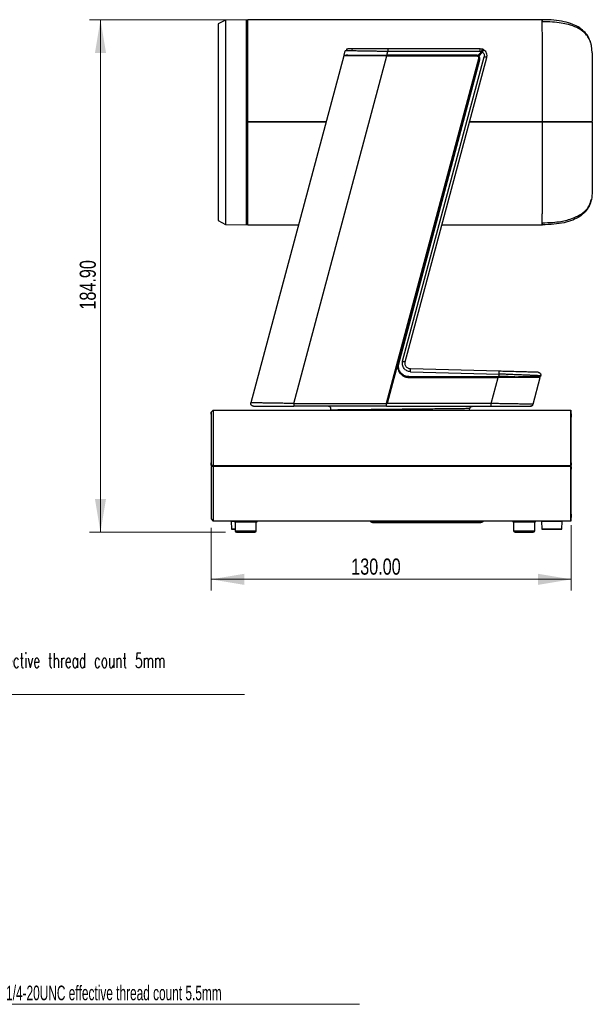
# Model space of a CAD drawing. Header units: millimetres. Extents: x 112 to 760, y 49 to 446.
# Tile 4 of 10: x 318 to 525, y 90 to 446. Entities that reach past the tile are written whole.
import ezdxf

# ---------------------------------------------------------------- set-up
doc = ezdxf.new("R2010")
doc.units = ezdxf.units.MM
doc.styles.add('SLDTEXTSTYLE0', font='TXT', dxfattribs={"width": 0.75})
doc.styles.add('SLDTEXTSTYLE1', font='TXT', dxfattribs={"width": 0.605, "bigfont": 'bigfont'})
doc.styles.add('SLDTEXTSTYLE2', font='TXT', dxfattribs={"width": 0.605})
doc.dimstyles.new('SLDDIMSTYLE0', dxfattribs={"dimtxt": 5.820833, "dimasz": 12, "dimexe": 0, "dimexo": 0.0625, "dimgap": 1.455208, "dimtad": 1, "dimrnd": 1e-09, "dimzin": 4, "dimdsep": 46, "dimtxsty": 'SLDTEXTSTYLE0', "dimsah": 1, "dimcen": 0.09, "dimadec": 0, "dimazin": 1, "dimtfac": 1, "dimtofl": 0, "dimtmove": 0, "dimatfit": 3, "dimfxl": 1, "dimfrac": 2, "dimtolj": 1, "dimtzin": 12, "dimarcsym": 0})

# ---------------------------------------------------------------- blocks, each defined once
blk = doc.blocks.new('_D_1')
at = {"color": 7, "linetype": 'Continuous', "lineweight": 0}
for p, q in [((396.61, 445.72), (343.59, 445.72)), ((347.59, 260.82), (347.59, 445.72)), ((392.71, 260.82), (343.59, 260.82))]:
    blk.add_line(p, q, dxfattribs=at)
at = {"color": 7, "linetype": 'Continuous', "lineweight": 18}
for points in [[(347.59, 445.72), (345.59, 433.72), (349.59, 433.72)], [(347.59, 260.82), (349.59, 272.82), (345.59, 272.82)]]:
    blk.add_solid(points, dxfattribs=at)
at = {"color": 7, "linetype": 'Continuous', "lineweight": 18, "insert": (340.09, 341.1), "char_height": 5.821, "attachment_point": 1, "rotation": 90, "style": 'SLDTEXTSTYLE0'}
blk.add_mtext('184.90', dxfattribs=at)
blk = doc.blocks.new('_D_2')
at = {"color": 7, "linetype": 'Continuous', "lineweight": 0}
for p, q in [((517.51, 263.32), (517.51, 239.78)), ((387.51, 262.32), (387.51, 239.78)), ((387.51, 243.78), (517.51, 243.78))]:
    blk.add_line(p, q, dxfattribs=at)
at = {"color": 7, "linetype": 'Continuous', "lineweight": 18}
for points in [[(387.51, 243.78), (399.51, 241.78), (399.51, 245.78)], [(517.51, 243.78), (505.51, 245.78), (505.51, 241.78)]]:
    blk.add_solid(points, dxfattribs=at)
at = {"color": 7, "linetype": 'Continuous', "lineweight": 18, "insert": (438.09, 251.28), "char_height": 5.821, "attachment_point": 1, "rotation": 0, "style": 'SLDTEXTSTYLE0'}
blk.add_mtext('130.00', dxfattribs=at)
blk = doc.blocks.new('SW_NOTE_0')
at = {"color": 0, "linetype": 'Continuous', "lineweight": 0}
blk.add_line((101.8, 0), (0, 0), dxfattribs=at)
at = {"color": 0, "linetype": 'Continuous', "lineweight": 0, "attachment_point": 1}
for s, insert, char_height, style in [('M3，effective thread count 5mm', (0.43, 14.91), 5.2917, 'SLDTEXTSTYLE1'), ('4pcs', (0.43, 6.85), 5.292, 'SLDTEXTSTYLE2')]:
    blk.add_mtext(s, dxfattribs=dict(at, insert=insert, char_height=char_height, style=style))
blk = doc.blocks.new('SW_NOTE_0_1')
at = {"color": 0, "linetype": 'Continuous', "lineweight": 0}
blk.add_line((128.06, 0), (0, 0), dxfattribs=at)
at = {"color": 0, "linetype": 'Continuous', "lineweight": 0, "insert": (0.45, 6.75), "char_height": 5.2917, "attachment_point": 1, "style": 'SLDTEXTSTYLE2'}
blk.add_mtext('1/4-20UNC effective thread count 5.5mm', dxfattribs=at)

msp = doc.modelspace()

# ---------------------------------------------------------------- linework, layer by layer
at = {"color": 7, "linetype": 'Continuous', "lineweight": 25}
for p, q in [((392.744, 445.589), (390.008, 444.221)), ((390.008, 444.221), (390.008, 373.221)), ((400.308, 445.721), (392.744, 445.589)), ((392.744, 445.589), (392.744, 371.853)), ((400.308, 371.721), (400.308, 445.721)), ((400.338, 444.354), (400.308, 444.354)), ((400.393, 445.421), (400.334, 444.231)), ((400.608, 445.421), (400.393, 445.421)), ((400.393, 445.421), (400.393, 409.027)), ((507.109, 445.721), (400.608, 445.721)), ((400.608, 445.721), (400.608, 409.021)), ((400.308, 441.401), (400.349, 441.401)), ((400.349, 440.978), (400.308, 440.978)), ((400.34, 440.761), (400.349, 440.978)), ((400.34, 440.169), (400.34, 440.761)), ((400.349, 441.401), (400.349, 440.978)), ((400.323, 438.685), (400.308, 439.16)), ((400.347, 438.161), (400.308, 438.161)), ((400.329, 438.635), (400.323, 438.685)), ((400.348, 437.946), (400.348, 429.398)), ((435.492, 432.921), (435.91, 434.48)), ((436.484, 435.048), (436.455, 434.944)), ((436.486, 435.055), (436.484, 435.048)), ((438.622, 435.152), (437.628, 435.151)), ((450.951, 432.921), (451.304, 434.239)), ((484.615, 435.221), (451.304, 435.221)), ((451.304, 435.221), (451.304, 435.15)), ((484.615, 434.239), (451.304, 434.239)), ((485.118, 434.152), (483.814, 432.79)), ((484.109, 432.593), (485.441, 433.983)), ((485.454, 435.076), (484.615, 435.221)), ((525.064, 433.753), (524.79, 436.45)), ((435.412, 432.621), (401.881, 307.48)), ((417.34, 307.221), (450.941, 432.621)), ((435.492, 432.921), (436.217, 432.921)), ((436.138, 432.625), (436.217, 432.921)), ((484.188, 432.021), (450.748, 307.221)), ((450.941, 432.621), (483.271, 432.621)), ((483.246, 432.921), (450.951, 432.921)), ((455.271, 321.574), (484.502, 431.287)), ((456.651, 322.463), (486.089, 432.326)), ((457.591, 322.21), (487.029, 432.074)), ((476.011, 400.494), (484.237, 431.364)), ((400.323, 427.368), (400.329, 427.692)), ((400.34, 426.31), (400.34, 421.379)), ((400.308, 421.445), (400.349, 421.445)), ((400.308, 420.506), (400.349, 420.506)), ((400.34, 419.9), (400.349, 420.506)), ((400.349, 421.445), (400.349, 420.506)), ((400.338, 408.721), (400.339, 409.724)), ((400.393, 408.721), (400.338, 408.721)), ((400.34, 409.724), (400.34, 409.021)), ((400.34, 409.021), (400.393, 409.027)), ((400.344, 407.821), (400.345, 408.721)), ((400.393, 408.721), (400.345, 408.721)), ((400.393, 409.027), (400.393, 408.721)), ((400.393, 409.027), (400.608, 409.025)), ((400.393, 408.721), (400.393, 372.021)), ((400.608, 408.721), (400.393, 408.721)), ((400.608, 409.021), (429.088, 409.021)), ((400.608, 408.721), (400.608, 371.721)), ((429.008, 408.721), (400.608, 408.721)), ((507.108, 408.721), (480.772, 408.721)), ((480.852, 409.021), (507.108, 409.021)), ((507.108, 408.721), (507.108, 409.021)), ((507.358, 409.021), (507.358, 408.721)), ((507.858, 408.721), (507.858, 409.021)), ((509.358, 409.021), (509.358, 408.721)), ((509.858, 408.721), (509.858, 409.021)), ((519.858, 408.721), (519.858, 409.021)), ((520.708, 408.721), (520.708, 409.021)), ((521.108, 409.021), (521.108, 408.721)), ((524.808, 409.021), (524.808, 408.721)), ((400.308, 407.921), (400.344, 407.921)), ((400.339, 407.821), (400.308, 407.821)), ((400.339, 407.821), (400.339, 397.594)), ((400.344, 407.821), (400.339, 407.821)), ((476.925, 404.445), (476.925, 404.221)), ((476.011, 400.494), (451.017, 307.214)), ((476.011, 400.494), (455.001, 321.651)), ((400.308, 396.939), (400.349, 396.939)), ((400.308, 396), (400.349, 396)), ((400.349, 396.939), (400.339, 397.594)), ((400.339, 396.071), (400.339, 391.141)), ((400.349, 396.939), (400.349, 396)), ((400.339, 391.141), (400.308, 391.141)), ((400.329, 389.75), (400.323, 390.074)), ((400.348, 388.044), (400.348, 379.496)), ((400.308, 379.281), (400.344, 379.281)), ((400.339, 376.701), (400.308, 376.701)), ((400.323, 378.758), (400.329, 378.807)), ((400.339, 376.701), (400.339, 377.292)), ((400.349, 376.467), (400.339, 376.701)), ((390.008, 373.221), (392.744, 371.853)), ((400.308, 376.467), (400.349, 376.467)), ((400.308, 376.045), (400.349, 376.045)), ((400.308, 373.106), (400.339, 373.106)), ((400.339, 376.045), (400.339, 373.106)), ((400.339, 373.106), (400.393, 372.021)), ((400.349, 376.467), (400.349, 376.045)), ((392.744, 371.853), (400.308, 371.721)), ((400.393, 372.021), (400.608, 372.021)), ((400.608, 371.721), (419.094, 371.721)), ((470.858, 371.721), (507.11, 371.721)), ((455.146, 320.621), (455.271, 321.574)), ((458.846, 316.921), (491.252, 316.921)), ((458.867, 316.621), (491.172, 316.621)), ((459.47, 318.687), (491.501, 317.848)), ((491.501, 318.855), (459.471, 319.694)), ((488.651, 307.214), (491.172, 316.621)), ((491.501, 317.848), (491.252, 316.921)), ((503.706, 306.962), (506.294, 316.621)), ((505.65, 316.921), (505.569, 316.618)), ((506.457, 317.229), (506.375, 316.921)), ((417.34, 307.221), (450.748, 307.221)), ((450.87, 306.221), (417.34, 306.221)), ((427.708, 306.221), (427.706, 306.219)), ((438.311, 306.219), (438.308, 306.221)), ((450.87, 306.221), (488.626, 306.221)), ((488.651, 307.214), (451.017, 307.214)), ((488.208, 306.221), (488.206, 306.219)), ((488.626, 306.221), (488.635, 306.292)), ((387.508, 303.321), (387.543, 304.057)), ((387.543, 304.057), (388.308, 304.821)), ((387.543, 304.057), (387.543, 284.821)), ((388.308, 304.821), (388.308, 284.821)), ((388.308, 304.821), (517.408, 304.821)), ((430.716, 304.821), (430.755, 304.979)), ((480.76, 304.821), (480.953, 305.497)), ((517.408, 304.821), (517.508, 302.321)), ((517.508, 285.816), (517.508, 302.321)), ((387.512, 284.821), (387.508, 285.816)), ((387.512, 284.821), (387.508, 285.816)), ((387.511, 284.521), (387.508, 283.528)), ((387.511, 284.521), (387.508, 283.528)), ((387.511, 284.521), (387.543, 284.521)), ((387.512, 284.821), (387.543, 284.821)), ((388.308, 284.821), (387.543, 284.821)), ((387.543, 284.521), (387.543, 265.586)), ((387.708, 284.821), (387.703, 284.521)), ((388.308, 284.821), (517.408, 284.821)), ((388.308, 284.521), (388.308, 264.821)), ((517.408, 284.521), (388.308, 284.521)), ((388.391, 284.821), (388.389, 284.521)), ((517.228, 284.821), (517.233, 284.521)), ((517.408, 284.821), (517.505, 284.821)), ((517.408, 264.821), (517.408, 284.521)), ((517.506, 284.521), (517.408, 284.521)), ((517.508, 285.816), (517.505, 284.821)), ((517.505, 284.821), (517.508, 285.816)), ((517.506, 284.521), (517.508, 283.529)), ((517.508, 283.529), (517.506, 284.521)), ((387.508, 283.528), (387.508, 266.321)), ((517.508, 267.321), (517.508, 283.529)), ((517.508, 267.321), (517.408, 264.821)), ((387.508, 266.321), (387.543, 265.586)), ((387.543, 265.586), (388.308, 264.821)), ((517.408, 264.821), (388.308, 264.821)), ((394.765, 264.628), (394.856, 262.014)), ((395.908, 264.821), (395.908, 264.571)), ((395.908, 264.571), (404.108, 264.571)), ((396.208, 264.571), (396.208, 261.321)), ((403.808, 261.321), (403.808, 264.571)), ((404.108, 264.571), (404.108, 264.821)), ((450.358, 264.571), (445.153, 264.571)), ((450.358, 264.571), (450.358, 264.821)), ((480.358, 264.571), (450.358, 264.571)), ((450.358, 264.571), (450.358, 264.321)), ((450.358, 264.321), (480.358, 264.321)), ((453.008, 264.321), (453.008, 264.318)), ((462.008, 264.318), (462.008, 264.321)), ((480.358, 264.571), (480.358, 264.821)), ((485.563, 264.571), (480.358, 264.571)), ((480.358, 264.571), (480.358, 264.321)), ((496.408, 264.821), (496.408, 264.571)), ((496.408, 264.571), (504.608, 264.571)), ((496.708, 264.571), (496.708, 261.321)), ((504.308, 261.321), (504.308, 264.571)), ((504.608, 264.571), (504.608, 264.821)), ((506.765, 264.628), (506.856, 262.014)), ((514.16, 262.014), (514.251, 264.628))]:
    msp.add_line(p, q, dxfattribs=at)
at = {"color": 1, "linetype": 'Continuous', "lineweight": 25}
for p, q in [((451.022, 432.921), (450.941, 432.621)), ((507.608, 409.021), (507.608, 408.721)), ((509.608, 409.021), (509.608, 408.721)), ((395.908, 264.628), (394.765, 264.628)), ((510.868, 264.628), (506.765, 264.628)), ((514.251, 264.628), (510.868, 264.628)), ((394.856, 262.014), (396.208, 262.014)), ((396.208, 261.321), (403.808, 261.321)), ((496.708, 261.321), (504.308, 261.321)), ((506.856, 262.014), (510.508, 262.014)), ((510.508, 262.014), (514.16, 262.014))]:
    msp.add_line(p, q, dxfattribs=at)
at = {"color": 7, "linetype": 'Continuous', "lineweight": 25, "flags": 128}
for points in [[(387.508, 303.321), (387.508, 303.146), (387.508, 302.622), (387.508, 301.76), (387.508, 300.577), (387.508, 299.095), (387.508, 297.341), (387.508, 295.35), (387.508, 293.159), (387.508, 290.809), (387.508, 288.346), (387.508, 285.816)], [(517.408, 284.821), (517.408, 287.432), (517.408, 289.998), (517.408, 292.475), (517.408, 294.821), (517.408, 296.996), (517.408, 298.963), (517.408, 300.688), (517.408, 302.142), (517.408, 303.299), (517.408, 304.14), (517.408, 304.65), (517.408, 304.821)]]:
    msp.add_lwpolyline(points, dxfattribs=at)
at = {"color": 7, "linetype": 'Continuous', "lineweight": 25}
for centre, radius, start, end in [((483.271, 431.621), 1, 23.54873, 90), ((394.565, 264.621), 0.2, 1.99979, 90), ((444.492, 263.821), 1, 48.59038, 90), ((445.815, 265.321), 1, 228.59038, 270.00014), ((484.901, 265.321), 1, 270, 311.40947), ((486.224, 263.821), 1, 90, 131.40978), ((506.565, 264.621), 0.2, 1.99979, 90), ((514.451, 264.621), 0.2, 90, 178.00021), ((395.056, 262.021), 0.2, 182.0002, 270), ((396.708, 261.321), 0.5, 180, 270), ((403.308, 261.321), 0.5, 270, 0), ((497.208, 261.321), 0.5, 180, 270), ((503.808, 261.321), 0.5, 270, 0), ((507.056, 262.021), 0.2, 182.0002, 270), ((513.96, 262.021), 0.2, 270, 357.9998)]:
    msp.add_arc(centre, radius, start, end, dxfattribs=at)
for points, knots in [([(400.34, 444.231), (400.34, 444.254), (400.34, 444.326), (400.34, 443.449), (400.34, 442.06), (400.34, 441.401)], [0, 0, 0, 0, 0.1997135, 0.6197742, 1, 1, 1, 1]), ([(524.801, 436.45), (524.716, 436.81), (524.54, 437.555), (523.994, 438.856), (523.077, 440.255), (521.601, 441.687), (519.381, 443.028), (516.705, 443.972), (513.719, 444.59), (510.486, 444.956), (508.131, 444.989), (506.849, 445.007)], [0, 0, 0, 0, 0.0741374, 0.1532848, 0.2391077, 0.3350078, 0.447557, 0.5869205, 0.7011493, 0.8373319, 1, 1, 1, 1]), ([(507.065, 444.937), (507.065, 445.123), (507.065, 445.631), (507.064, 445.686), (507.064, 445.721)], [0, 0, 0, 0, 0.368063, 1, 1, 1, 1]), ([(524.119, 438.451), (524.06, 438.632), (523.745, 439.605), (522.555, 441.137), (520.549, 442.87), (517.935, 444.171), (514.797, 445.083), (511.11, 445.633), (508.471, 445.691), (507.064, 445.721)], [0, 0, 0, 0, 0.0290203, 0.1559065, 0.2877644, 0.4327799, 0.5971852, 0.7852951, 1, 1, 1, 1]), ([(507.064, 445.721), (507.064, 445.686), (507.065, 445.631), (507.065, 445.123), (507.065, 444.936)], [0, 0, 0, 0, 0.63166543, 1, 1, 1, 1]), ([(400.34, 440.169), (400.336, 440.041), (400.325, 439.705), (400.315, 439.369), (400.308, 439.16)], [0, 0, 0, 0, 0.3806992, 1, 1, 1, 1]), ([(400.329, 438.635), (400.337, 438.528), (400.347, 438.381), (400.348, 438.04), (400.348, 437.946)], [0, 0, 0, 0, 0.7254641, 1, 1, 1, 1]), ([(436.21, 434.479), (436.205, 434.479), (435.917, 434.483), (435.914, 434.481), (435.91, 434.48)], [0, 0, 0, 0, 0.0172846, 1, 1, 1, 1]), ([(436.472, 434.935), (436.427, 434.884), (436.336, 434.783), (436.249, 434.624), (436.221, 434.519), (436.21, 434.479)], [0, 0, 0, 0, 0.3875175, 0.7667335, 1, 1, 1, 1]), ([(436.51, 435.145), (436.525, 435.153), (436.635, 435.214), (436.764, 435.218), (436.876, 435.221)], [0, 0, 0, 0, 0.1332844, 1, 1, 1, 1]), ([(438.956, 435.221), (438.459, 435.221), (437.409, 435.221), (437.026, 435.221), (436.824, 435.221)], [0, 0, 0, 0, 0.4731019, 1, 1, 1, 1]), ([(438.722, 434.935), (438.311, 435.021), (437.501, 435.191), (437.274, 435.211), (437.161, 435.221)], [0, 0, 0, 0, 0.5066045, 1, 1, 1, 1]), ([(451.304, 435.153), (450.048, 435.153), (447.415, 435.153), (444.259, 435.153), (441.868, 435.152), (440.207, 435.152), (439.1, 435.152), (438.678, 435.152), (438.622, 435.152)], [0, 0, 0, 0, 0.2490564, 0.5216441, 0.6671941, 0.8186962, 0.9761617, 1, 1, 1, 1]), ([(451.304, 435.221), (449.925, 435.221), (447.172, 435.221), (443.64, 435.221), (440.839, 435.221), (439.579, 435.221), (438.956, 435.221)], [0, 0, 0, 0, 0.2819551, 0.5624201, 0.7835777, 1, 1, 1, 1]), ([(484.615, 434.239), (484.711, 434.234), (484.882, 434.226), (485.046, 434.174), (485.118, 434.152)], [0, 0, 0, 0, 0.5599703, 1, 1, 1, 1]), ([(485.118, 434.152), (485.16, 434.269), (485.224, 434.449), (485.302, 434.664), (485.355, 434.812), (485.399, 434.931), (485.441, 435.045), (485.449, 435.064), (485.454, 435.076)], [0, 0, 0, 0, 0.2396832, 0.3685063, 0.5000007, 0.631495, 0.7603178, 1, 1, 1, 1]), ([(485.118, 434.152), (485.181, 434.124), (485.292, 434.076), (485.396, 434.011), (485.441, 433.983)], [0, 0, 0, 0, 0.5588309, 1, 1, 1, 1]), ([(485.95, 434.835), (485.861, 434.887), (485.702, 434.981), (485.53, 435.047), (485.454, 435.076)], [0, 0, 0, 0, 0.5599628, 1, 1, 1, 1]), ([(487.029, 432.074), (487.074, 432.328), (487.165, 432.851), (486.991, 433.597), (486.61, 434.313), (486.192, 434.644), (485.95, 434.835)], [0, 0, 0, 0, 0.2424155, 0.5000283, 0.7109928, 1, 1, 1, 1]), ([(525.064, 433.753), (525.065, 433.66), (525.065, 433.476), (525.067, 432.012), (525.071, 429.727), (525.077, 426.637), (525.083, 422.868), (525.091, 418.567), (525.099, 413.892), (525.105, 410.645), (525.108, 409.021)], [0, 0, 0, 0, 0.12501932, 0.2500288, 0.37503809, 0.50004202, 0.62504204, 0.75003498, 0.87501627, 1, 1, 1, 1]), ([(435.492, 432.921), (435.489, 432.908), (435.483, 432.889), (435.451, 432.771), (435.412, 432.619), (435.356, 432.414), (435.29, 432.169), (435.251, 432.02), (435.229, 431.939)], [0, 0, 0, 0, 0.2324723, 0.3566074, 0.4859735, 0.7070779, 0.8405416, 1, 1, 1, 1]), ([(450.941, 432.621), (449.691, 432.624), (447.354, 432.63), (444.679, 432.638), (442.903, 432.634), (441.792, 432.629), (440.841, 432.623), (439.497, 432.619), (437.921, 432.625), (436.472, 432.627), (435.576, 432.624), (435.466, 432.622), (435.412, 432.621)], [0, 0, 0, 0, 0.1563234, 0.2921306, 0.3524016, 0.4075297, 0.4575207, 0.5023822, 0.6329724, 0.7592602, 0.8815068, 1, 1, 1, 1]), ([(435.492, 432.921), (435.547, 432.922), (435.658, 432.923), (436.558, 432.926), (437.752, 432.924), (438.989, 432.921), (440.307, 432.921), (442.117, 432.922), (444.562, 432.922), (447.523, 432.926), (449.733, 432.923), (450.951, 432.921)], [0, 0, 0, 0, 0.1197512, 0.2424041, 0.3682616, 0.4325653, 0.4977756, 0.6095585, 0.722664, 0.8470025, 1, 1, 1, 1]), ([(436.875, 432.925), (436.73, 432.924), (436.292, 432.923), (436.247, 432.922), (436.217, 432.921)], [0, 0, 0, 0, 0.3317913, 1, 1, 1, 1]), ([(484.109, 432.593), (484.058, 432.635), (483.966, 432.711), (483.86, 432.766), (483.814, 432.79)], [0, 0, 0, 0, 0.5597602, 1, 1, 1, 1]), ([(484.502, 431.287), (484.524, 431.408), (484.566, 431.645), (484.505, 431.991), (484.365, 432.322), (484.2, 432.497), (484.109, 432.593)], [0, 0, 0, 0, 0.25769555, 0.50001016, 0.72579485, 1, 1, 1, 1]), ([(400.348, 429.398), (400.346, 429.007), (400.344, 428.468), (400.332, 427.859), (400.329, 427.692)], [0, 0, 0, 0, 0.7254633, 1, 1, 1, 1]), ([(400.34, 419.9), (400.34, 418.254), (400.34, 414.928), (400.34, 411.471), (400.34, 409.724)], [0, 0, 0, 0, 0.4946906, 1, 1, 1, 1]), ([(507.108, 409.021), (508.698, 409.021), (511.872, 409.021), (515.788, 409.021), (518.756, 409.021), (521.096, 409.021), (523.314, 409.021), (524.562, 409.021), (525.044, 409.021), (525.086, 409.021), (525.108, 409.021)], [0, 0, 0, 0, 0.19463484, 0.38860432, 0.48450548, 0.58018367, 0.71421185, 0.84864805, 0.92426843, 1, 1, 1, 1]), ([(525.108, 408.721), (525.083, 408.721), (525.032, 408.721), (524.481, 408.721), (523.16, 408.721), (520.959, 408.721), (518.626, 408.721), (515.662, 408.721), (511.792, 408.721), (508.671, 408.721), (507.108, 408.721)], [0, 0, 0, 0, 0.0827063, 0.1652521, 0.2950819, 0.4248597, 0.52132, 0.6180039, 0.8086986, 1, 1, 1, 1]), ([(525.108, 408.721), (525.105, 407.084), (525.1, 403.81), (525.091, 399.083), (525.084, 394.73), (525.077, 390.91), (525.072, 387.776), (525.067, 385.458), (525.065, 383.971), (525.065, 383.784), (525.064, 383.69)], [0, 0, 0, 0, 0.1249837, 0.2499647, 0.3749575, 0.4999575, 0.6249614, 0.7499708, 0.8749803, 1, 1, 1, 1]), ([(476.757, 403.819), (476.782, 403.847), (476.832, 403.902), (476.884, 404.002), (476.918, 404.109), (476.923, 404.184), (476.925, 404.221)], [0, 0, 0, 0, 0.2500011, 0.5000015, 0.7500011, 1, 1, 1, 1]), ([(400.329, 389.75), (400.337, 389.31), (400.347, 388.703), (400.348, 388.186), (400.348, 388.044)], [0, 0, 0, 0, 0.72546398, 1, 1, 1, 1]), ([(525.064, 383.69), (525.015, 382.747), (524.921, 380.945), (524.044, 378.426), (522.588, 376.293), (520.538, 374.576), (517.938, 373.27), (514.796, 372.36), (511.111, 371.81), (508.471, 371.752), (507.064, 371.721)], [0, 0, 0, 0, 0.1152255, 0.22043, 0.3223031, 0.4281677, 0.5445963, 0.6765923, 0.82762, 1, 1, 1, 1]), ([(507.065, 372.444), (508.324, 372.468), (510.566, 372.51), (513.547, 372.875), (516.047, 373.405), (518.044, 374.051), (519.837, 374.907), (521.366, 375.744), (522.807, 376.886), (524.112, 378.562), (524.559, 380.143), (524.805, 381.009)], [0, 0, 0, 0, 0.1588963, 0.2829471, 0.3788655, 0.4811505, 0.5489106, 0.6265966, 0.7263518, 0.8500635, 1, 1, 1, 1]), ([(400.348, 379.496), (400.346, 379.267), (400.344, 378.951), (400.332, 378.838), (400.329, 378.807)], [0, 0, 0, 0, 0.7254633, 1, 1, 1, 1]), ([(507.064, 371.721), (507.064, 371.757), (507.065, 371.813), (507.065, 372.326), (507.065, 372.515)], [0, 0, 0, 0, 0.6309238, 1, 1, 1, 1]), ([(507.065, 372.515), (507.065, 372.326), (507.065, 371.813), (507.064, 371.757), (507.064, 371.721)], [0, 0, 0, 0, 0.36904912, 1, 1, 1, 1]), ([(455.001, 321.651), (454.945, 321.368), (454.829, 320.792), (454.901, 319.887), (455.172, 318.99), (455.564, 318.329), (456.013, 317.799), (456.565, 317.309), (457.533, 316.76), (458.383, 316.671), (458.867, 316.621)], [0, 0, 0, 0, 0.1178933, 0.2405708, 0.3680336, 0.5002825, 0.552315, 0.6530951, 0.8024224, 1, 1, 1, 1]), ([(458.846, 316.921), (458.362, 316.977), (457.394, 317.088), (456.172, 317.936), (455.491, 318.944), (455.191, 319.871), (455.161, 320.369), (455.146, 320.621)], [0, 0, 0, 0, 0.2496848, 0.4993697, 0.7422361, 0.8693939, 1, 1, 1, 1]), ([(459.47, 318.687), (459.244, 318.707), (458.793, 318.748), (458.158, 319.003), (457.592, 319.378), (457.125, 319.874), (456.781, 320.463), (456.581, 321.113), (456.516, 321.795), (456.606, 322.24), (456.651, 322.462)], [0, 0, 0, 0, 0.1251761, 0.2499941, 0.374999, 0.4997747, 0.624578, 0.7496723, 0.8746739, 1, 1, 1, 1]), ([(459.471, 319.694), (459.321, 319.707), (459.02, 319.735), (458.585, 319.907), (458.209, 320.162), (457.896, 320.502), (457.669, 320.896), (457.537, 321.34), (457.51, 321.785), (457.555, 322.073), (457.591, 322.21), (457.591, 322.21)], [0, 0, 0, 0, 0.12502412, 0.25004603, 0.38498161, 0.50006536, 0.63197096, 0.75926021, 0.88193788, 0.99999561, 1, 1, 1, 1]), ([(506.294, 316.621), (506.242, 316.62), (506.135, 316.619), (505.267, 316.616), (504.187, 316.618), (503.209, 316.62), (502.554, 316.621), (501.557, 316.622), (500.011, 316.613), (497.657, 316.605), (494.654, 316.613), (492.382, 316.619), (491.172, 316.621)], [0, 0, 0, 0, 0.1186981, 0.2410294, 0.367274, 0.4103355, 0.4538706, 0.4978879, 0.5946957, 0.7106361, 0.8457358, 1, 1, 1, 1]), ([(494.725, 316.913), (494.704, 316.913), (493.6, 316.915), (492.405, 316.918), (491.233, 316.921)], [0, 0, 0, 0, 0.0190706, 1, 1, 1, 1]), ([(491.252, 316.921), (492.463, 316.919), (494.733, 316.913), (497.326, 316.906), (499.059, 316.909), (500.152, 316.914), (501.095, 316.919), (502.412, 316.923), (503.945, 316.918), (505.347, 316.916), (506.216, 316.919), (506.322, 316.92), (506.375, 316.921)], [0, 0, 0, 0, 0.1542458, 0.2893415, 0.3497701, 0.4054018, 0.4562427, 0.5023009, 0.6327034, 0.7589465, 0.8812852, 1, 1, 1, 1]), ([(505.518, 318.488), (505.464, 318.489), (505.358, 318.492), (504.509, 318.514), (503.198, 318.549), (501.43, 318.595), (499.293, 318.651), (496.865, 318.714), (494.239, 318.783), (492.414, 318.831), (491.501, 318.855)], [0, 0, 0, 0, 0.1249417, 0.2498487, 0.3747945, 0.4997703, 0.6247817, 0.7498245, 0.8748838, 1, 1, 1, 1]), ([(506.457, 317.229), (506.403, 317.231), (506.295, 317.236), (505.522, 317.268), (504.542, 317.308), (503.477, 317.352), (502.22, 317.405), (500.782, 317.464), (499.167, 317.531), (497.393, 317.605), (495.552, 317.681), (493.601, 317.761), (492.242, 317.817), (491.501, 317.848)], [0, 0, 0, 0, 0.12196728, 0.24589539, 0.32559357, 0.40783822, 0.49267453, 0.57097114, 0.65472392, 0.74395252, 0.82579584, 0.90491598, 1, 1, 1, 1]), ([(417.34, 307.221), (416.512, 307.236), (415.005, 307.262), (413.016, 307.296), (411.359, 307.321), (409.914, 307.346), (408.576, 307.369), (407.386, 307.388), (406.163, 307.408), (404.958, 307.429), (403.848, 307.447), (402.838, 307.464), (402.047, 307.478), (401.936, 307.479), (401.881, 307.48)], [0, 0, 0, 0, 0.1038662, 0.1889258, 0.2551645, 0.3236111, 0.3887369, 0.4505516, 0.5090665, 0.594629, 0.6773807, 0.7573799, 0.8796916, 1, 1, 1, 1]), ([(402.847, 306.221), (402.917, 306.221), (403.057, 306.221), (404.169, 306.221), (405.868, 306.221), (408.159, 306.221), (410.929, 306.221), (414.056, 306.221), (416.245, 306.221), (417.34, 306.221)], [0, 0, 0, 0, 0.1399145, 0.2798044, 0.4197522, 0.5597535, 0.7064524, 0.8531899, 1, 1, 1, 1]), ([(430.755, 304.979), (430.768, 305.047), (430.794, 305.188), (430.775, 305.411), (430.706, 305.635), (430.581, 305.843), (430.41, 306.015), (430.208, 306.136), (429.997, 306.209), (429.854, 306.217), (429.785, 306.221)], [0, 0, 0, 0, 0.1136503, 0.2364987, 0.3663472, 0.5000014, 0.6336554, 0.7635033, 0.8863508, 1, 1, 1, 1]), ([(450.748, 307.221), (450.773, 307.213), (450.818, 307.198), (450.863, 307.183), (450.882, 307.176)], [0, 0, 0, 0, 0.5600597, 1, 1, 1, 1]), ([(450.87, 306.221), (450.871, 306.228), (450.873, 306.241), (450.876, 306.341), (450.879, 306.514), (450.882, 306.803), (450.882, 307.056), (450.882, 307.176)], [0, 0, 0, 0, 0.1804595, 0.3242233, 0.5008566, 0.7610831, 1, 1, 1, 1]), ([(450.882, 307.176), (450.908, 307.184), (450.952, 307.196), (450.997, 307.209), (451.017, 307.214)], [0, 0, 0, 0, 0.5599368, 1, 1, 1, 1]), ([(480.953, 305.497), (480.988, 305.589), (481.062, 305.781), (481.283, 306.018), (481.577, 306.188), (481.802, 306.21), (481.915, 306.221)], [0, 0, 0, 0, 0.2272276, 0.4773676, 0.7397166, 1, 1, 1, 1]), ([(488.5, 306.29), (489.135, 306.29), (490.493, 306.29), (492.622, 306.29), (494.906, 306.29), (497.255, 306.29), (499.445, 306.29), (500.936, 306.29), (501.409, 306.29), (501.484, 306.29)], [0, 0, 0, 0, 0.1189462, 0.2545113, 0.4065822, 0.5752376, 0.7604577, 0.9622328, 1, 1, 1, 1]), ([(488.626, 306.221), (489.993, 306.221), (492.726, 306.221), (496.479, 306.221), (499.381, 306.221), (501.339, 306.221), (502.517, 306.221), (502.666, 306.221), (502.74, 306.221)], [0, 0, 0, 0, 0.1867692, 0.3734191, 0.5599808, 0.7066899, 0.8533339, 1, 1, 1, 1]), ([(503.706, 306.962), (503.652, 306.963), (503.542, 306.964), (502.671, 306.98), (501.31, 307.002), (499.488, 307.033), (497.211, 307.07), (495.129, 307.107), (493.362, 307.135), (492.016, 307.156), (490.421, 307.184), (489.266, 307.204), (488.651, 307.214)], [0, 0, 0, 0, 0.121526, 0.2449818, 0.3650201, 0.4909532, 0.6105451, 0.7424795, 0.7927147, 0.8523807, 0.9214766, 1, 1, 1, 1]), ([(501.484, 306.29), (501.908, 306.29), (502.882, 306.29), (503.025, 306.29), (503.106, 306.29)], [0, 0, 0, 0, 0.4345819, 1, 1, 1, 1]), ([(430.755, 304.979), (430.85, 304.981), (431.042, 304.983), (432.321, 304.995), (433.738, 305.011), (435.453, 305.029), (438.124, 305.056), (441.996, 305.096), (445.576, 305.133), (448.63, 305.165), (450.862, 305.188), (453.302, 305.214), (455.697, 305.238), (458.014, 305.261), (459.966, 305.282), (461.777, 305.3), (463.561, 305.318), (465.789, 305.342), (468.303, 305.367), (471.032, 305.395), (473.303, 305.419), (475.152, 305.437), (476.651, 305.453), (477.939, 305.466), (479.026, 305.477), (479.878, 305.486), (480.724, 305.494), (480.862, 305.496), (480.953, 305.497)], [0, 0, 0, 0, 0.0618999, 0.1247797, 0.1548376, 0.1856797, 0.2497029, 0.3121682, 0.3746574, 0.4042435, 0.4372328, 0.4635506, 0.4998157, 0.5301067, 0.5533942, 0.5760522, 0.6016507, 0.6249972, 0.6676139, 0.7090163, 0.7500757, 0.7818369, 0.8126022, 0.8441852, 0.8751081, 0.9067329, 0.9380894, 1, 1, 1, 1]), ([(517.314, 284.521), (517.313, 284.546), (517.312, 284.596), (517.31, 284.696), (517.309, 284.771), (517.308, 284.821)], [0, 0, 0, 0, 0.2470737, 0.496124, 1, 1, 1, 1]), ([(395.056, 261.821), (395.101, 261.821), (395.172, 261.821), (395.608, 261.821), (395.928, 261.821), (396.16, 261.821), (396.208, 261.821)], [0, 0, 0, 0, 0.4486636, 0.69287, 0.9368905, 1, 1, 1, 1]), ([(396.708, 260.821), (396.752, 260.821), (396.821, 260.821), (397.232, 260.821), (397.658, 260.821), (398.183, 260.821), (398.952, 260.821), (400.008, 260.821), (401.064, 260.821), (401.833, 260.821), (402.358, 260.821), (402.784, 260.821), (403.195, 260.821), (403.264, 260.821), (403.308, 260.821)], [0, 0, 0, 0, 0.1197215, 0.1848348, 0.25, 0.3151133, 0.3802785, 0.5, 0.6197215, 0.6848348, 0.75, 0.8151133, 0.8802785, 1, 1, 1, 1]), ([(497.208, 260.821), (497.252, 260.821), (497.321, 260.821), (497.732, 260.821), (498.158, 260.821), (498.683, 260.821), (499.452, 260.821), (500.508, 260.821), (501.564, 260.821), (502.333, 260.821), (502.858, 260.821), (503.284, 260.821), (503.695, 260.821), (503.764, 260.821), (503.808, 260.821)], [0, 0, 0, 0, 0.1197215, 0.1848348, 0.25, 0.3151133, 0.3802785, 0.5, 0.6197215, 0.6848348, 0.75, 0.8151133, 0.8802785, 1, 1, 1, 1]), ([(507.056, 261.821), (507.056, 261.821), (507.42, 261.821), (508.714, 261.821), (509.593, 261.821), (510.508, 261.821)], [0, 0, 0, 0, 0.5, 0.5, 1, 1, 1, 1]), ([(510.508, 261.821), (510.55, 261.821), (510.661, 261.821), (510.877, 261.821), (511.153, 261.821), (511.569, 261.821), (512.083, 261.821), (512.655, 261.821), (513.147, 261.821), (513.538, 261.821), (513.803, 261.821), (513.925, 261.821), (513.956, 261.821), (513.959, 261.821), (513.96, 261.821)], [0, 0, 0, 0, 0.0232892, 0.0619981, 0.1210869, 0.1788487, 0.3012461, 0.4276034, 0.5552959, 0.6806805, 0.8060567, 0.9228789, 0.9815093, 1, 1, 1, 1])]:
    msp.add_open_spline(points, degree=3, knots=knots, dxfattribs=at)
at = {"color": 1, "linetype": 'Continuous', "lineweight": 25}
for points, knots in [([(507.108, 409.021), (507.106, 410.554), (507.102, 413.526), (507.097, 417.773), (507.093, 421.63), (507.089, 424.734), (507.086, 427.181), (507.084, 429.072), (507.082, 430.788), (507.08, 432.338), (507.079, 433.728), (507.076, 435.494), (507.074, 437.553), (507.071, 439.752), (507.069, 441.619), (507.067, 443.278), (507.066, 444.438), (507.066, 444.823), (507.065, 444.937)], [0, 0, 0, 0, 0.0909904, 0.176412, 0.2562635, 0.3305439, 0.3769782, 0.4209341, 0.4624116, 0.5014105, 0.5379307, 0.5719722, 0.6469079, 0.7208638, 0.7938397, 0.8658358, 0.9602775, 1, 1, 1, 1]), ([(451.304, 434.239), (450.702, 434.249), (449.561, 434.269), (447.964, 434.296), (446.582, 434.318), (445.075, 434.341), (443.457, 434.368), (441.779, 434.395), (440.033, 434.422), (438.371, 434.448), (436.94, 434.469), (436.453, 434.475), (436.21, 434.479)], [0, 0, 0, 0, 0.086487, 0.1639388, 0.2323547, 0.2917355, 0.393908, 0.4902012, 0.5806495, 0.7249045, 0.8629479, 1, 1, 1, 1]), ([(451.304, 435.15), (451.304, 435.149), (451.304, 435.124), (451.304, 434.942), (451.304, 434.629), (451.304, 434.369), (451.304, 434.239)], [0, 0, 0, 0, 0.0144467, 0.3429645, 0.6714822, 1, 1, 1, 1]), ([(507.065, 372.515), (507.066, 372.63), (507.066, 373.018), (507.067, 374.188), (507.069, 375.864), (507.071, 377.366), (507.073, 378.631), (507.074, 379.532), (507.075, 380.487), (507.076, 381.495), (507.078, 383.02), (507.08, 385.281), (507.084, 388.564), (507.089, 392.174), (507.093, 395.987), (507.098, 399.881), (507.103, 404.171), (507.106, 407.172), (507.108, 408.721)], [0, 0, 0, 0, 0.0394981, 0.1339479, 0.2059635, 0.2789705, 0.3084614, 0.3381111, 0.3679195, 0.3978868, 0.4280128, 0.4979942, 0.5781118, 0.6683616, 0.7427207, 0.822781, 0.9085412, 1, 1, 1, 1]), ([(488.635, 306.292), (488.635, 306.294), (488.639, 306.319), (488.644, 306.504), (488.65, 306.821), (488.651, 307.083), (488.651, 307.214)], [0, 0, 0, 0, 0.0202277, 0.3468184, 0.6734092, 1, 1, 1, 1])]:
    msp.add_open_spline(points, degree=3, knots=knots, dxfattribs=at)
at = {"color": 7, "linetype": 'Continuous', "lineweight": 25}
for points in [[(484.615, 434.239), (484.615, 434.368), (484.615, 434.627), (484.615, 434.951), (484.615, 435.177), (484.615, 435.207), (484.615, 435.221)], [(485.441, 433.982), (485.51, 434.093), (485.649, 434.314), (485.819, 434.594), (485.934, 434.792), (485.945, 434.82), (485.95, 434.835)], [(485.441, 433.983), (485.567, 433.885), (485.82, 433.691), (486.058, 433.269), (486.17, 432.798), (486.116, 432.483), (486.089, 432.326)], [(483.814, 432.79), (483.723, 432.828), (483.541, 432.904), (483.344, 432.916), (483.246, 432.921)], [(484.237, 431.364), (484.257, 431.475), (484.296, 431.699), (484.224, 431.913), (484.188, 432.021)], [(487.029, 432.074), (487.015, 432.078), (486.987, 432.085), (486.771, 432.143), (486.461, 432.226), (486.213, 432.293), (486.089, 432.326)], [(456.651, 322.463), (456.775, 322.429), (457.023, 322.363), (457.333, 322.28), (457.549, 322.222), (457.577, 322.214), (457.591, 322.21)], [(459.47, 318.687), (459.473, 318.819), (459.479, 319.082), (459.482, 319.415), (459.48, 319.648), (459.474, 319.678), (459.471, 319.694)], [(491.501, 317.848), (491.504, 317.98), (491.51, 318.243), (491.513, 318.576), (491.51, 318.809), (491.504, 318.84), (491.501, 318.855)], [(505.518, 318.488), (505.593, 318.481), (505.743, 318.467), (505.955, 318.383), (506.144, 318.257), (506.299, 318.092), (506.414, 317.895), (506.481, 317.679), (506.501, 317.451), (506.472, 317.303), (506.457, 317.229)], [(402.847, 306.221), (402.77, 306.226), (402.617, 306.236), (402.4, 306.317), (402.207, 306.441), (402.046, 306.607), (401.928, 306.805), (401.858, 307.024), (401.836, 307.255), (401.866, 307.405), (401.881, 307.48)], [(417.34, 307.221), (417.34, 307.09), (417.34, 306.828), (417.34, 306.498), (417.34, 306.266), (417.34, 306.236), (417.34, 306.221)], [(503.706, 306.962), (503.668, 306.86), (503.591, 306.654), (503.359, 306.415), (503.068, 306.252), (502.85, 306.232), (502.74, 306.221)], [(388.308, 284.521), (388.053, 284.521), (387.798, 284.521), (387.543, 284.521)], [(445.815, 264.321), (445.815, 264.321), (447.851, 264.321), (450.358, 264.321)], [(480.358, 264.321), (482.866, 264.321), (484.901, 264.321), (484.901, 264.321)]]:
    msp.add_open_spline(points, degree=3, dxfattribs=at)

# ---------------------------------------------------------------- block references
at = {"color": 7, "linetype": 'Continuous', "lineweight": 0}
for name, p in [('SW_NOTE_0', (297.725, 202.216)), ('SW_NOTE_0_1', (313.074, 90.424))]:
    msp.add_blockref(name, p, dxfattribs=at)

# ---------------------------------------------------------------- dimensions: what is measured, and where the dimension line sits
at = {"color": 7, "linetype": 'Continuous', "lineweight": 18}
for base, p1, p2, angle, picture, middle in [((347.59, 445.721), (396.708, 260.821), (400.608, 445.721), 90, '_D_1', (347.59, 352.926)), ((517.508, 243.78), (387.508, 266.321), (517.508, 267.321), 0, '_D_2', (449.91, 243.78))]:
    dim = msp.add_linear_dim(base=base, p1=p1, p2=p2, angle=angle, dimstyle='SLDDIMSTYLE0', dxfattribs=at)
    dim.commit()
    dim.dimension.update_dxf_attribs({"geometry": picture, "text_midpoint": middle, "dimtype": 160})

doc.saveas('drawing.dxf')
